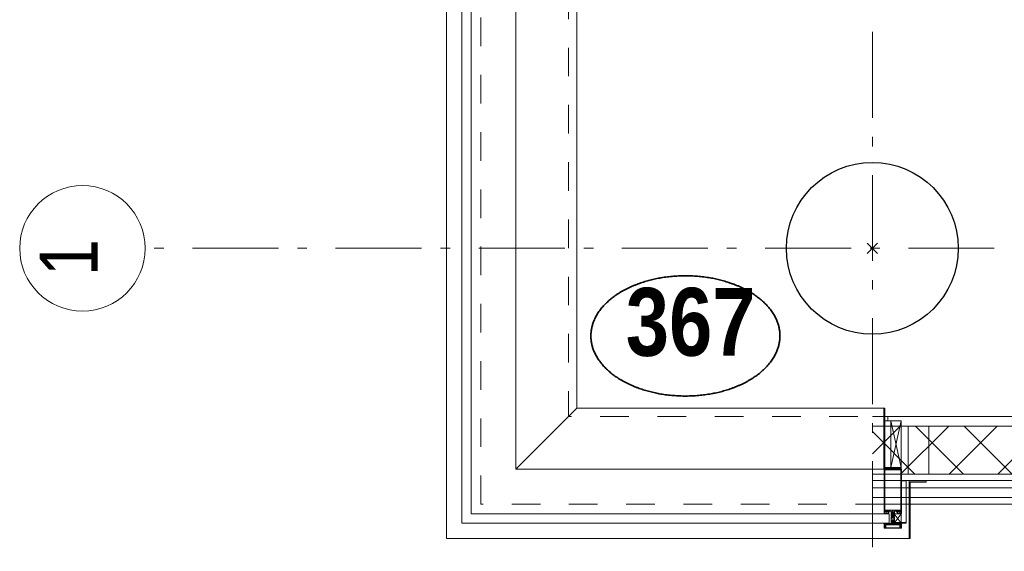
# Model space of a CAD drawing. Header units: millimetres. Extents: x -75976 to 232306, y 42824 to 140527.
# Tile 87 of 199: x 197856 to 200721, y 50738 to 52286. Entities that reach past the tile are written whole.
import ezdxf
from ezdxf.enums import TextEntityAlignment as Align

# ---------------------------------------------------------------- set-up
doc = ezdxf.new("R2010")
doc.units = ezdxf.units.MM
doc.header["$LTSCALE"] = 400
doc.header["$PDMODE"] = 3
doc.header["$PDSIZE"] = 15
doc.linetypes.add('STYLE_01', pattern=[0.416641, 0.208282, -0.208359])
doc.linetypes.add('STYLE_06', pattern=[1.041641, 0.625, -0.208282, 0.069427, -0.138931])
for name, color, linetype, lineweight in [('Detailaanduiding', 5, 'Continuous', 70), ('mat-beton (ihwg)', 5, 'Continuous', 25), ('mat-lood', 43, 'Continuous', 9), ('mat-multiplex-vert', 140, 'Continuous', 15), ('mat-naaldhout', 140, 'Continuous', 15), ('None', 7, 'Continuous', 9)]:
    doc.layers.add(name, color=color, linetype=linetype, lineweight=lineweight)
doc.styles.add('Arial Narrow', font='ARIALN.TTF', dxfattribs={"height": 222.25})
doc.styles.add('Arial Narrow (bold)', font='ARIALNB.TTF', dxfattribs={"height": 172.861111})
doc.styles.get("Standard").update_dxf_attribs({"font": 'arial.ttf'})

# ---------------------------------------------------------------- blocks, each defined once
blk = doc.blocks.new('*X397')
at = {"layer": 'None', "lineweight": 5}
for p, q in [((22.5, -118.9), (141.4, 0)), ((22.5, -260.3), (162.5, -120.3)), ((22.5, -401.8), (162.5, -261.8)), ((22.5, -543.2), (162.5, -403.2)), ((22.5, -684.6), (162.5, -544.6)), ((22.5, -826), (162.5, -686)), ((22.5, -967.4), (162.5, -827.4)), ((22.5, -1108.9), (162.5, -968.9)), ((22.5, -1250.3), (162.5, -1110.3)), ((22.5, -1391.7), (162.5, -1251.7)), ((22.5, -1533.1), (162.5, -1393.1)), ((22.5, -1674.6), (162.5, -1534.6)), ((38.5, -1800), (162.5, -1676))]:
    blk.add_line(p, q, dxfattribs=at)
at = {"layer": 'None', "lineweight": 13}
for p, q in [((141.4, 0), (162.5, -21.1)), ((22.5, -22.5), (162.5, -162.5)), ((22.5, -163.9), (162.5, -303.9)), ((22.5, -305.3), (162.5, -445.3)), ((22.5, -446.7), (162.5, -586.7)), ((22.5, -588.1), (162.5, -728.1)), ((22.5, -729.5), (162.5, -869.5)), ((22.5, -870.9), (162.5, -1010.9)), ((22.5, -1012.3), (162.5, -1152.3)), ((22.5, -1153.7), (162.5, -1293.7)), ((22.5, -1295.1), (162.5, -1435.1)), ((22.5, -1436.5), (162.5, -1576.5)), ((22.5, -1577.9), (162.5, -1717.9)), ((22.5, -1719.3), (103.2, -1800))]:
    blk.add_line(p, q, dxfattribs=at)
blk = doc.blocks.new('HoutSkeletBouw element 1800mm (2D)')
at = {"layer": 'None', "color": 140, "lineweight": 15}
for p, q in [((-5, -1800), (-5, 0)), ((22.5, -1800), (22.5, 0)), ((162.5, -1800), (162.5, 0)), ((180.5, -1800), (180.5, 0)), ((230, -1800), (230, 0)), ((250, -1800), (250, 0))]:
    blk.add_line(p, q, dxfattribs=at)
at = {"layer": 'None', "color": 140, "linetype": 'Continuous', "lineweight": 15}
for p, q in [((22.5, -1800), (22.5, 0)), ((162.5, -1800), (162.5, 0))]:
    blk.add_line(p, q, dxfattribs=at)
at = {"layer": 'None', "color": 8, "linetype": 'Continuous', "lineweight": 5}
blk.add_line((202.5, 0), (202.5, -1800), dxfattribs=at)
at = {"layer": 'None', "color": 140, "linetype": 'Continuous', "lineweight": 15}
blk.add_lwpolyline([(22.5, 30), (162.5, 30), (162.5, -30), (22.5, -30)], close=True, dxfattribs=at)
at = {"layer": 'None', "color": 140}
blk.add_blockref('*X397', (0, 0), dxfattribs=at)
blk = doc.blocks.new('Kolom O 500')
at = {"layer": 'mat-beton (ihwg)', "lineweight": 25}
blk.add_circle((0, 0), 250, dxfattribs=at)
blk = doc.blocks.new('Detail')
at = {"layer": 'Detailaanduiding', "color": 1, "linetype": 'Continuous', "lineweight": 35}
blk.add_open_spline([(-134.1, 153.9), (-70.3, 177.4), (77, 177.4), (140.9, 153.9), (204.7, 130.5), (241.5, 89.9), (278.4, 49.3), (278.4, 2.4), (278.4, -44.5), (241.5, -85.1), (204.7, -125.7), (140.9, -149.2), (77, -172.6), (-70.3, -172.6), (-134.1, -149.2), (-198, -125.7), (-234.8, -85.1), (-271.6, -44.5), (-271.6, 2.4), (-271.6, 49.3), (-234.8, 89.9), (-198, 130.5), (-134.1, 153.9)], degree=2, knots=[0, 0, 0, 0.097932, 0.195864, 0.195864, 0.280023, 0.280023, 0.347931, 0.347931, 0.415846, 0.415846, 0.5, 0.5, 0.597932, 0.695864, 0.695864, 0.780023, 0.780023, 0.847931, 0.847931, 0.915846, 0.915846, 1, 1, 1], dxfattribs=at)
at = {"layer": 'Detailaanduiding', "style": 'Arial Narrow (bold)'}
blk.add_attdef('Detail', text='', height=197.6, dxfattribs=at).set_placement((-170.2, 142.2), align=Align.TOP_LEFT)
at = {"layer": 'None', "color": 0, "flags": 1}
blk.add_attdef('Fragment', (-271.6, -528.2), '', height=197.6, dxfattribs=at)
blk = doc.blocks.new('*U1233')
at = {"layer": 'None', "color": 8, "linetype": 'Continuous', "lineweight": 5}
for p, q in [((30729.8, -35012.5), (30699.9, -35148.5)), ((30699.9, -35012.5), (30729.8, -35148.5))]:
    blk.add_line(p, q, dxfattribs=at)
blk.add_lwpolyline([(30699.9, -35012.5), (30729.8, -35012.5), (30729.8, -35148.5), (30699.9, -35148.5)], close=True, dxfattribs=at)
blk = doc.blocks.new('*U1234')
at = {"layer": 'None', "color": 8, "linetype": 'Continuous', "lineweight": 5}
for p, q in [((30729.8, -35283), (30709.8, -35310)), ((30709.8, -35283), (30729.8, -35310))]:
    blk.add_line(p, q, dxfattribs=at)
blk.add_lwpolyline([(30709.8, -35283), (30729.8, -35283), (30729.8, -35310), (30709.8, -35310)], close=True, dxfattribs=at)
blk = doc.blocks.new('*U403')
at = {"layer": 'None', "color": 8, "linetype": 'Continuous', "lineweight": 5, "flags": 128}
for points in [[(-111, 25), (-115, 25), (-115, 25), (-115, 23), (-115, 23), (-114, 21), (-114, 21), (-114, 20), (-114, 20), (-114, 20), (-115, 22), (-115, 24), (-115, 24), (-116, 25), (-116, 25), (-116, 24), (-116, 24), (-116, 22), (-115, 20), (-115, 18), (-116, 18), (-116, 18), (-116, 17), (-115, 17), (-115, 16), (-115, 16), (-116, 16), (-116, 15), (-116, 15), (-115, 15), (-115, 14), (-115, 14), (-116, 13), (-116, 13), (-116, 13), (-115, 13), (-111, 13), (-111, 15), (-111, 15), (-111, 15), (-111, 15), (-109, 15), (-109, 15), (-109, 15), (-108, 16), (-107, 17), (-107, 21), (-108, 21), (-109, 23), (-109, 23), (-109, 22), (-111, 22), (-111, 22), (-111, 22), (-111, 23)], [(-110, 21), (-109, 21), (-108, 20), (-108, 17), (-109, 17), (-110, 17), (-111, 17), (-111, 20)]]:
    blk.add_lwpolyline(points, close=True, dxfattribs=at)
blk = doc.blocks.new('*U404')
at = {"layer": 'None', "color": 8, "linetype": 'Continuous', "lineweight": 5, "flags": 128}
for points in [[(-111, -25), (-115, -25), (-115, -25), (-115, -23), (-115, -23), (-114, -21), (-114, -21), (-114, -20), (-114, -20), (-114, -20), (-115, -22), (-115, -24), (-115, -24), (-116, -25), (-116, -25), (-116, -24), (-116, -24), (-116, -22), (-115, -20), (-115, -18), (-116, -18), (-116, -18), (-116, -17), (-115, -17), (-115, -16), (-115, -16), (-116, -16), (-116, -15), (-116, -15), (-115, -15), (-115, -14), (-115, -14), (-116, -13), (-116, -13), (-116, -13), (-115, -13), (-111, -13), (-111, -15), (-111, -15), (-111, -15), (-111, -15), (-109, -15), (-109, -15), (-109, -15), (-108, -16), (-107, -17), (-107, -21), (-108, -21), (-109, -23), (-109, -23), (-109, -22), (-111, -22), (-111, -22), (-111, -22), (-111, -23)], [(-110, -21), (-109, -21), (-108, -20), (-108, -17), (-109, -17), (-110, -17), (-111, -17), (-111, -20)]]:
    blk.add_lwpolyline(points, close=True, dxfattribs=at)
blk = doc.blocks.new('*U405')
at = {"layer": 'None', "color": 8, "linetype": 'Continuous', "lineweight": 5, "flags": 128}
blk.add_lwpolyline([(-146, -23), (-146, -1), (-145, -1), (-144, 0), (-145, 2), (-146, 2), (-146, 24), (-150, 23), (-150, 23), (-150, 23), (-151, 24), (-151, 24), (-153, 23), (-154, 22), (-156, 22), (-156, 21), (-156, 21), (-155, 21), (-149, 21), (-148, 20), (-148, -20), (-149, -20), (-155, -20), (-156, -20), (-156, -21), (-156, -21), (-154, -22), (-153, -22), (-151, -23), (-151, -23), (-150, -22), (-150, -22), (-150, -22)], close=True, dxfattribs=at)
blk = doc.blocks.new('*U406')
at = {"layer": 'None', "color": 8, "linetype": 'Continuous', "lineweight": 5, "flags": 128}
for points in [[(-124, 5), (-141, 5), (-142, 5), (-142, 4), (-142, 3), (-141, 3), (-140, 3), (-140, 3), (-140, 4), (-136, 4), (-135, 3), (-133, 1), (-133, -1), (-135, -3), (-136, -4), (-140, -4), (-140, -3), (-140, -3), (-141, -3), (-142, -3), (-142, -4), (-142, -5), (-141, -5), (-124, -5), (-124, -3), (-123, -2), (-122, -2), (-121, -2), (-119, -2), (-117, -2), (-117, -2), (-117, -2), (-116, -2), (-114, -2), (-113, -2), (-112, -1), (-112, -1), (-111, 0), (-112, 1), (-112, 1), (-113, 2), (-114, 2), (-116, 2), (-117, 2), (-117, 2), (-117, 2), (-119, 2), (-121, 2), (-122, 2), (-123, 2), (-124, 3)], [(-126, -3), (-126, -4), (-129, -4), (-130, -3), (-130, -3), (-129, -3), (-129, -2), (-128, 0), (-129, 2), (-129, 3), (-130, 3), (-129, 4), (-126, 4), (-126, 3), (-126, 1), (-125, 0), (-126, -2)]]:
    blk.add_lwpolyline(points, close=True, dxfattribs=at)
blk.add_lwpolyline([(-123, -1), (-124, 0), (-123, 1), (-121, 1), (-121, 1), (-119, 1), (-117, 1), (-116, 1), (-116, 1), (-115, 1), (-115, 1), (-113, 1), (-112, 0), (-113, -1), (-115, -1), (-115, -1), (-116, -1), (-116, -1), (-117, -1), (-119, -1), (-120, -1), (-120, -1), (-121, -1), (-121, -1), (-123, -1)], dxfattribs=at)
blk = doc.blocks.new('*U407')
at = {"layer": 'None', "color": 8, "linetype": 'Continuous', "lineweight": 5, "flags": 128}
blk.add_lwpolyline([(-146, 25), (-145, 25), (-144, 26), (-144, 27), (-143, 27), (-143, 27), (-143, 27), (-143, 27), (-143, 27), (-143, 27), (-143, 25), (-144, 24), (-144, 23), (-143, 22), (-143, 22), (-143, 22), (-143, 22), (-143, 22), (-144, 21), (-144, 21), (-144, 21), (-144, 21), (-144, 21), (-143, 20), (-143, 20), (-143, 20), (-143, 20), (-143, 20), (-144, 19), (-144, 19), (-144, 19), (-144, 19), (-143, 18), (-143, 18), (-143, 18), (-143, 18), (-143, 17), (-144, 17), (-144, 17), (-144, 16), (-144, 16), (-143, 16), (-143, 16), (-143, 16), (-143, 15), (-143, 15), (-144, 15), (-144, 15), (-144, 14), (-144, 14), (-144, 14), (-143, 14), (-143, 14), (-143, 13), (-143, 13), (-143, 13), (-143, 13), (-144, 11), (-144, 5), (-144, 3), (-143, 3), (-141, 2), (-139, 2), (-139, 2), (-139, 2), (-139, 3), (-139, 3), (-138, 4), (-138, 3), (-135, 1), (-135, 0), (-135, -1), (-138, -3), (-138, -4), (-139, -3), (-139, -3), (-139, -2), (-139, -2), (-139, -2), (-141, -2), (-143, -3), (-144, -3), (-144, -5), (-144, -11), (-143, -13), (-143, -13), (-143, -13), (-143, -13), (-143, -14), (-143, -14), (-144, -14), (-144, -14), (-144, -14), (-144, -15), (-143, -15), (-143, -15), (-143, -16), (-143, -16), (-143, -16), (-144, -16), (-144, -16), (-144, -17), (-144, -17), (-143, -17), (-143, -18), (-143, -18), (-143, -18), (-143, -18), (-144, -19), (-144, -19), (-144, -19), (-144, -19), (-144, -19), (-143, -20), (-143, -20), (-143, -20), (-143, -20), (-143, -20), (-144, -21), (-144, -21), (-144, -21), (-144, -21), (-144, -21), (-143, -22), (-143, -22), (-143, -22), (-143, -22), (-143, -22), (-144, -23), (-144, -23), (-143, -25), (-143, -27), (-143, -27), (-143, -27), (-143, -27), (-143, -27), (-143, -27), (-144, -27), (-144, -26), (-146, -25), (-146, -2), (-146, -2), (-145, -1), (-144, 0), (-145, 1), (-146, 2), (-146, 2), (-146, 25)], dxfattribs=at)
blk.add_lwpolyline([(-137, -1), (-136, 0), (-137, 1), (-141, 1), (-142, 0), (-141, -1)], close=True, dxfattribs=at)
blk = doc.blocks.new('dorpel 85')
at = {"layer": 'None', "color": 8, "linetype": 'Continuous', "lineweight": 5}
blk.add_lwpolyline([(-152, 24), (-151, 24), (-150, 23), (-146, 24), (-146, 25), (-157, 25), (-158, 25), (-158, 24), (-158, -2.2), (-158, -17), (-158, -18), (-158, -24), (-158, -25), (-153, -25), (-151, -25), (-146, -25), (-146, -24), (-150, -23), (-150, -24), (-153, -24), (-157, -24), (-157, -18), (-157, -17), (-157, 23), (-157, 24)], close=True, dxfattribs=at)
at = {"layer": 'None', "color": 8, "linetype": 'Continuous', "lineweight": 5, "flags": 128}
blk.add_lwpolyline([(14, -24), (14, 24), (13, 25), (12, 25), (-111, 25), (-111, 23), (-110, 22), (-110, 22), (-110, 24), (-107, 24), (-107, 19), (-107, 19), (-107, 19), (-107, 14), (-110, 14), (-110, 15), (-110, 15), (-111, 15), (-111, 11), (-110, 11), (-110, 12), (-108, 12), (-108, 7), (-108, 5), (-109, 5), (-122, 5), (-124, 4), (-123, 3), (-122, 2), (-121, 2), (-121, 3), (-120, 2), (-119, 2), (-119, 3), (-119, 2), (-117, 2), (-117, 3), (-117, 2), (-116, 2), (-115, 3), (-115, 2), (-114, 2), (-114, 3), (-113, 2), (-112, 2), (-112, 3), (-111, 2), (-110, 2), (-110, 3), (-110, 2), (-110, 2), (-108, 1), (-107, 0), (-108, -1), (-110, -2), (-111, -2), (-111, -2), (-111, -2), (-112, -2), (-113, -2), (-113, -2), (-114, -2), (-114, -2), (-115, -2), (-116, -2), (-116, -2), (-117, -2), (-118, -2), (-118, -2), (-118, -2), (-120, -2), (-120, -2), (-120, -2), (-121, -2), (-122, -2), (-122, -2), (-124, -4), (-124, -4), (-122, -5), (-109, -5), (-108, -5), (-108, -6), (-108, -12), (-110, -12), (-110, -11), (-111, -11), (-111, -14), (-110, -15), (-110, -15), (-110, -14), (-107, -14), (-107, -18), (-107, -19), (-107, -19), (-107, -23), (-110, -23), (-110, -22), (-110, -22), (-111, -23), (-111, -25), (12, -25), (13, -25), (14, -24)], dxfattribs=at)
blk.add_lwpolyline([(12, -23), (-105, -23), (-105, 23), (12, 23), (12, 5), (12, 5), (12, -5), (12, -5)], close=True, dxfattribs=at)
at = {"layer": 'None', "color": 3}
for name in ['*U405', '*U407', '*U406', '*U403', '*U404']:
    blk.add_blockref(name, (0, 0), dxfattribs=at)
blk = doc.blocks.new('*U1259')
at = {"layer": 'mat-lood', "lineweight": 9}
blk.add_lwpolyline([(30681.9, -35000), (30690.9, -35000), (30690.9, -35012.5), (30681.9, -35012.5)], close=True, dxfattribs=at)
at = {"layer": 'mat-multiplex-vert', "lineweight": 15}
blk.add_lwpolyline([(30729.8, -35027.5), (30750.7, -35027.5), (30750.7, -35167.5), (30729.8, -35167.5)], close=True, dxfattribs=at)
at = {"layer": 'mat-naaldhout', "color": 140, "linetype": 'Continuous', "lineweight": 15}
blk.add_lwpolyline([(30810.7, -35027.5), (30810.7, -35167.5), (30750.7, -35167.5), (30750.7, -35027.5)], close=True, dxfattribs=at)
at = {"layer": 'None', "color": 8, "linetype": 'Continuous', "lineweight": 5}
for p, q in [((29608.6, -35153), (29608.6, -29134.9)), ((29786.6, -34975), (29608.6, -35153)), ((30679.9, -34975), (30619.6, -34975)), ((29608.6, -35153), (30619.6, -35153)), ((30679.8, -35153), (30619.6, -35153))]:
    blk.add_line(p, q, dxfattribs=at)
at = {"layer": 'None', "color": 43, "linetype": 'Continuous', "lineweight": 9}
blk.add_line((30619.6, -35355), (30753.1, -35355), dxfattribs=at)
blk.add_lwpolyline([(30619.6, -35355), (29786.6, -35355), (29406.6, -35355), (29406.6, -29059.7), (29786.6, -29059.7), (29786.6, -34975), (30619.6, -34975)], dxfattribs=at)
at = {"layer": 'None', "color": 8, "linetype": 'STYLE_01', "lineweight": 5, "flags": 128}
for points in [[(29506.6, -35255), (29506.6, -29135), (29761.6, -29135), (29761.6, -35000), (30679.9, -35000)], [(30679.9, -35255), (29506.6, -35255)]]:
    blk.add_lwpolyline(points, dxfattribs=at)
at = {"layer": 'None', "color": 140, "linetype": 'Continuous', "lineweight": 15}
for points in [[(29478.6, -35283), (30694.8, -35283), (30694.8, -35310), (29451.6, -35310), (29451.6, -32723), (29478.6, -32723)], [(30681.9, -35012.5), (30699.9, -35012.5), (30699.9, -35148.5), (30681.9, -35148.5)], [(30756.1, -35355), (30756.1, -35190.3), (30803.1, -35190.3), (30803.1, -35187.3), (30753.1, -35187.3), (30753.1, -35355)], [(30709.8, -35308.5), (30744.8, -35308.5), (30744.8, -35310), (30709.8, -35310)]]:
    blk.add_lwpolyline(points, close=True, dxfattribs=at)
at = {"layer": 'None', "color": 43, "linetype": 'Continuous', "lineweight": 9}
blk.add_lwpolyline([(30681.9, -35151), (30727.9, -35151), (30727.9, -35153), (30679.9, -35153), (30679.9, -34975), (30681.9, -34975)], close=True, dxfattribs=at)
at = {"layer": 'None', "lineweight": 9}
blk.add_lwpolyline([(30729.8, -35308.5), (30744.8, -35308.5), (30744.8, -35187.1), (30729.8, -35187.1)], close=True, dxfattribs=at)
at = {"layer": 'None', "color": 43, "linetype": 'Continuous', "lineweight": 5}
blk.add_point((30646.1, -34510), dxfattribs=at)
at = {"layer": 'None', "color": 7}
for name in ['*U1233', '*U1234']:
    blk.add_blockref(name, (0, 0), dxfattribs=at)
at = {"layer": 'None', "color": 7, "rotation": 90}
blk.add_blockref('dorpel 85', (30705.8, -35167), dxfattribs=at)
blk = doc.blocks.new('*U1338')
at = {"layer": 'None', "color": 43, "linetype": 'Continuous', "lineweight": 9}
blk.add_circle((28347.5, -34510), 182.6, dxfattribs=at)
at = {"layer": 'None', "color": 43, "insert": (28222.6, -34590.5), "char_height": 169.3, "width": 160.91, "attachment_point": 1, "rotation": 90, "style": 'Arial Narrow'}
blk.add_mtext('1', dxfattribs=at)

msp = doc.modelspace()

# ---------------------------------------------------------------- linework, layer by layer
at = {"layer": 'None', "color": 43, "linetype": 'STYLE_06', "lineweight": 9}
for p, q in [((200336.85564, 49500.0182), (200336.85564, 81745.65207)), ((231940.79627, 51620.0182), (198220.89564, 51620.0182))]:
    msp.add_line(p, q, dxfattribs=at)

# ---------------------------------------------------------------- block references
at = {"layer": 'Detailaanduiding', "color": 7}
msp.add_blockref('Detail', (199789.49956, 51362.65527), dxfattribs=at).add_auto_attribs({'Detail': '367'})
at = {"layer": 'None', "color": 7}
for name, p in [('*U1338', (169690.79627, 86130.0182)), ('*U1259', (169690.79627, 86130.0182)), ('Kolom O 500', (200336.85564, 51620.0182))]:
    msp.add_blockref(name, p, dxfattribs=at)
at = {"layer": 'None', "color": 7, "rotation": 270}
msp.add_blockref('HoutSkeletBouw element 1800mm (2D)', (202136.85564, 51125.0182), dxfattribs=at)

doc.saveas('drawing.dxf')
